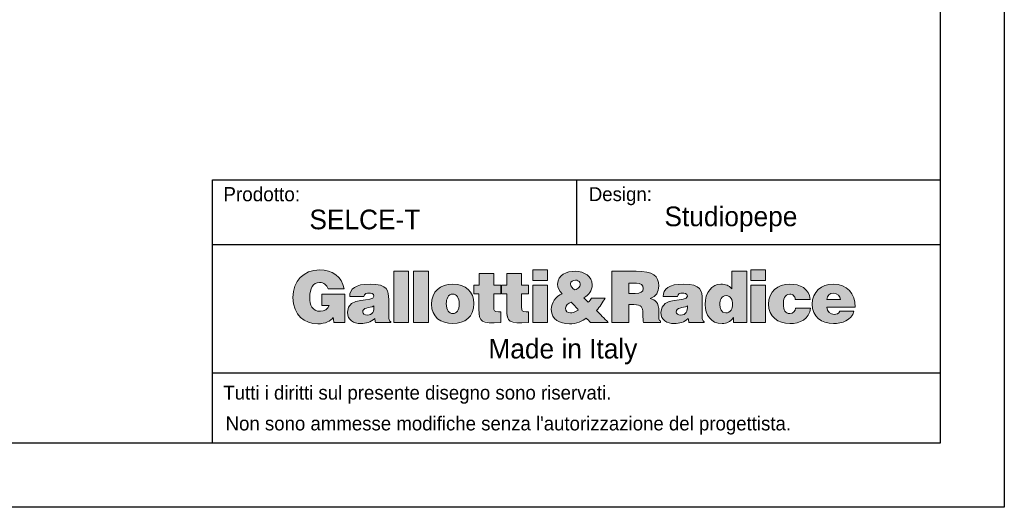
# Model space of a CAD drawing. Header units: millimetres. Extents: x -2064 to 15610, y -1415 to 32635.
# Tile 2 of 67: x 4704 to 6773, y -1415 to -391. Entities that reach past the tile are written whole.
import ezdxf

# ---------------------------------------------------------------- set-up
doc = ezdxf.new("R2010")
doc.units = ezdxf.units.MM
doc.header["$LTSCALE"] = 15
doc.layers.get('Defpoints').update_dxf_attribs({"color": 124})
doc.layers.add('ANNOTAZIONI', color=252, linetype='Continuous')
doc.styles.get("Standard").update_dxf_attribs({"font": 'GOTHIC.TTF'})

# ---------------------------------------------------------------- blocks, each defined once
blk = doc.blocks.new('logo_punti di controllo')
at = {"layer": 'ANNOTAZIONI'}
h = blk.add_hatch(color=0, dxfattribs=at)
edge = h.paths.add_edge_path(flags=0)
edge.add_line((282.1, 30.6), (282.1, 106.9))
edge.add_line((282.1, 106.9), (220.2, 106.9))
edge.add_line((220.2, 106.9), (220.2, 77))
edge.add_line((220.2, 77), (240.1, 77))
edge.add_spline(control_points=[(240.1, 77), (237.8, 67.4), (226.1, 61.1), (216.9, 61.1), (194.1, 61.1), (188, 78.9), (188, 98.5), (188, 122.8), (196.4, 138.9), (214.3, 138.9), (225.9, 138.9), (234.2, 132.8), (237.4, 121.5)], knot_values=[31.661, 31.661, 31.661, 31.661, 32.661, 32.661, 32.661, 33.661, 33.661, 33.661, 34.661, 34.661, 34.661, 35.661, 35.661, 35.661, 35.661], weights=[1, 1, 1, 1, 1, 1, 1, 1, 1, 1, 1, 1, 1], degree=3, periodic=0)
edge.add_line((237.4, 121.5), (280.3, 121.5))
edge.add_spline(control_points=[(280.3, 121.5), (274.8, 155.4), (248.2, 172.6), (215, 172.6), (170.4, 172.6), (142.8, 142.3), (142.8, 98.3), (142.8, 50.2), (174.4, 27.4), (209.7, 27.4), (231.3, 27.4), (243.8, 35.4), (251.2, 44.2)], knot_values=[47.825, 47.825, 47.825, 47.825, 48.825, 48.825, 48.825, 49.825, 49.825, 49.825, 50.825, 50.825, 50.825, 51.825, 51.825, 51.825, 51.825], weights=[1, 1, 1, 1, 1, 1, 1, 1, 1, 1, 1, 1, 1], degree=3, periodic=0)
edge.add_line((251.2, 44.2), (253, 30.6))
edge.add_line((253, 30.6), (282.1, 30.6))
for points in [[(454, 31), (454, 169), (414.1, 169), (414.1, 31)], [(507.5, 31), (507.5, 169), (467.7, 169), (467.7, 31)], [(788.5, 172.6), (788.5, 144.3), (828.3, 144.3), (828.3, 172.6)], [(1376.1, 172.6), (1376.1, 144.3), (1415.9, 144.3), (1415.9, 172.6)], [(828.3, 31), (828.3, 131.4), (788.5, 131.4), (788.5, 31)], [(1415.9, 31), (1415.9, 131.4), (1376.1, 131.4), (1376.1, 31)]]:
    blk.add_hatch(color=0, dxfattribs=at).paths.add_polyline_path(points, flags=0)
h = blk.add_hatch(color=0, dxfattribs=at)
edge = h.paths.add_edge_path(flags=0)
edge.add_line((702.4, 31), (702.4, 59.6))
edge.add_spline(control_points=[(702.4, 59.6), (700.3, 59.6), (698.2, 59.6), (696.1, 59.6), (685, 59.6), (683.6, 62.8), (683.6, 72), (683.6, 84.2), (683.6, 96.3), (683.6, 108.4)], knot_values=[0, 0, 0, 0, 1.792, 1.792, 1.792, 2.792, 2.792, 2.792, 13.111, 13.111, 13.111, 13.111], weights=[1, 1, 1, 1, 1, 1, 1, 1, 1, 1], degree=3, periodic=0)
edge.add_line((683.6, 108.4), (702.8, 108.4))
edge.add_line((702.8, 108.4), (702.8, 131.4))
edge.add_line((702.8, 131.4), (683.6, 131.4))
edge.add_line((683.6, 131.4), (683.6, 162.6))
edge.add_line((683.6, 162.6), (644.3, 162.6))
edge.add_line((644.3, 162.6), (644.3, 131.4))
edge.add_line((644.3, 131.4), (629.6, 131.4))
edge.add_line((629.6, 131.4), (629.6, 108.4))
edge.add_line((629.6, 108.4), (643.8, 108.4))
edge.add_spline(control_points=[(643.8, 108.4), (643.8, 94.4), (643.8, 80.5), (643.8, 66.5), (643.8, 31.8), (650.1, 28.2), (702.4, 31)], knot_values=[74.044, 74.044, 74.044, 74.044, 85.937, 85.937, 85.937, 86.937, 86.937, 86.937, 86.937], weights=[1, 1, 1, 1, 1, 1, 1], degree=3, periodic=0)
h = blk.add_hatch(color=0, dxfattribs=at)
edge = h.paths.add_edge_path(flags=0)
edge.add_line((777.2, 31), (777.2, 59.6))
edge.add_spline(control_points=[(777.2, 59.6), (775.1, 59.6), (773, 59.6), (770.9, 59.6), (759.8, 59.6), (758.5, 62.8), (758.5, 72), (758.5, 84.2), (758.5, 96.3), (758.5, 108.4)], knot_values=[0, 0, 0, 0, 1.792, 1.792, 1.792, 2.792, 2.792, 2.792, 13.111, 13.111, 13.111, 13.111], weights=[1, 1, 1, 1, 1, 1, 1, 1, 1, 1], degree=3, periodic=0)
edge.add_line((758.5, 108.4), (777.6, 108.4))
edge.add_line((777.6, 108.4), (777.6, 131.4))
edge.add_line((777.6, 131.4), (758.5, 131.4))
edge.add_line((758.5, 131.4), (758.5, 162.6))
edge.add_line((758.5, 162.6), (719.2, 162.6))
edge.add_line((719.2, 162.6), (719.2, 131.4))
edge.add_line((719.2, 131.4), (704.4, 131.4))
edge.add_line((704.4, 131.4), (704.4, 108.4))
edge.add_line((704.4, 108.4), (718.6, 108.4))
edge.add_spline(control_points=[(718.6, 108.4), (718.6, 94.4), (718.6, 80.5), (718.6, 66.5), (718.6, 31.8), (724.9, 28.2), (777.2, 31)], knot_values=[74.041, 74.041, 74.041, 74.041, 85.934, 85.934, 85.934, 86.934, 86.934, 86.934, 86.934], weights=[1, 1, 1, 1, 1, 1, 1], degree=3, periodic=0)
h = blk.add_hatch(color=0, dxfattribs=at)
edge = h.paths.add_edge_path(flags=0)
edge.add_line((933, 42.7), (943.9, 31))
edge.add_line((943.9, 31), (991.8, 31))
edge.add_line((991.8, 31), (960.4, 63.4))
edge.add_spline(control_points=[(960.4, 63.4), (969.8, 73.4), (977.2, 84.9), (983.6, 96.9)], knot_values=[26.367462, 26.367462, 26.367462, 26.367462, 27.367462, 27.367462, 27.367462, 27.367462], weights=[1, 1, 1, 1], degree=3, periodic=0)
edge.add_line((983.6, 96.9), (947.2, 96.9))
edge.add_spline(control_points=[(947.2, 96.9), (944.9, 92.5), (942, 88.7), (938.2, 85.4)], knot_values=[37.686462, 37.686462, 37.686462, 37.686462, 38.686462, 38.686462, 38.686462, 38.686462], weights=[1, 1, 1, 1], degree=3, periodic=0)
edge.add_line((938.2, 85.4), (926.3, 97.7))
edge.add_spline(control_points=[(926.3, 97.7), (940.3, 105.4), (948.7, 116.1), (948.7, 132.6), (948.7, 154.8), (928.2, 169), (902.7, 169), (880.9, 169), (855.8, 160.3), (855.8, 134.5), (855.8, 123.8), (860.6, 116.1), (867.7, 108.6)], knot_values=[43.525807, 43.525807, 43.525807, 43.525807, 44.525807, 44.525807, 44.525807, 45.525807, 45.525807, 45.525807, 46.525807, 46.525807, 46.525807, 47.525807, 47.525807, 47.525807, 47.525807], weights=[1, 1, 1, 1, 1, 1, 1, 1, 1, 1, 1, 1, 1], degree=3, periodic=0)
edge.add_spline(control_points=[(867.7, 108.6), (850.2, 99.8), (838.7, 86), (838.7, 65.7), (838.7, 39.1), (862.1, 27.4), (887.4, 27.4), (905.4, 27.4), (923.8, 34.9), (933, 42.7)], knot_values=[47.525807, 47.525807, 47.525807, 47.525807, 48.525807, 48.525807, 48.525807, 49.525807, 49.525807, 49.525807, 50.525807, 50.525807, 50.525807, 50.525807], weights=[1, 1, 1, 1, 1, 1, 1, 1, 1, 1], degree=3, periodic=0)
edge = h.paths.add_edge_path(flags=0)
edge.add_line((892, 85.8), (909.8, 67))
edge.add_spline(control_points=[(909.8, 67), (912.3, 64.4), (911.3, 64.9), (905.8, 61.7)], knot_values=[0, 0, 0, 0, 1, 1, 1, 1], weights=[1, 1, 1, 1], degree=3, periodic=0)
edge.add_spline(control_points=[(905.8, 61.7), (902, 59.4), (894.9, 56.7), (890.5, 56.7), (882.6, 56.7), (877, 61.1), (877, 69.3), (877, 77.2), (884.5, 82), (892, 85.8)], knot_values=[1, 1, 1, 1, 2, 2, 2, 3, 3, 3, 4, 4, 4, 4], weights=[1, 1, 1, 1, 1, 1, 1, 1, 1, 1], degree=3, periodic=0)
edge = h.paths.add_edge_path(flags=0)
edge.add_spline(control_points=[(902, 118.6), (895.4, 123), (890.3, 127.8), (890.3, 134.7), (890.3, 142.3), (897, 145), (903.7, 145)], knot_values=[2, 2, 2, 2, 3, 3, 3, 4, 4, 4, 4], weights=[1, 1, 1, 1, 1, 1, 1], degree=3, periodic=0)
edge.add_spline(control_points=[(903.7, 145), (908.1, 145), (913.6, 143.1), (915.6, 138.9)], knot_values=[0, 0, 0, 0, 1, 1, 1, 1], weights=[1, 1, 1, 1], degree=3, periodic=0)
edge.add_spline(control_points=[(915.6, 138.9), (919, 127.6), (911, 122.8), (902, 118.6)], knot_values=[1, 1, 1, 1, 2, 2, 2, 2], weights=[1, 1, 1, 1], degree=3, periodic=0)
h = blk.add_hatch(color=0, dxfattribs=at)
edge = h.paths.add_edge_path(flags=0)
edge.add_line((1047.1, 79.1), (1060.9, 79.1))
edge.add_spline(control_points=[(1060.9, 79.1), (1082, 79.1), (1085, 73.2), (1085, 55.2), (1085, 42.9), (1086.2, 34.1), (1087.3, 31)], knot_values=[0, 0, 0, 0, 1, 1, 1, 2, 2, 2, 2], weights=[1, 1, 1, 1, 1, 1, 1], degree=3, periodic=0)
edge.add_line((1087.3, 31), (1133.1, 31))
edge.add_line((1133.1, 31), (1133.1, 35.2))
edge.add_spline(control_points=[(1133.1, 35.2), (1127.8, 35.2), (1128.3, 41.4), (1128.3, 59.4), (1128.3, 87.2), (1119.5, 90.6), (1105, 96)], knot_values=[16.174, 16.174, 16.174, 16.174, 17.174, 17.174, 17.174, 18.174, 18.174, 18.174, 18.174], weights=[1, 1, 1, 1, 1, 1, 1], degree=3, periodic=0)
edge.add_spline(control_points=[(1105, 96), (1121.1, 100.4), (1128.2, 113.8), (1128.2, 129.7), (1128.2, 156.5), (1113, 169), (1067, 169), (1045.3, 169), (1023.6, 169), (1001.9, 169)], knot_values=[18.174, 18.174, 18.174, 18.174, 19.174, 19.174, 19.174, 20.174, 20.174, 20.174, 38.639, 38.639, 38.639, 38.639], weights=[1, 1, 1, 1, 1, 1, 1, 1, 1, 1], degree=3, periodic=0)
edge.add_line((1001.9, 169), (1001.9, 31))
edge.add_line((1001.9, 31), (1047.1, 31))
edge.add_line((1047.1, 31), (1047.1, 79.1))
edge = h.paths.add_edge_path(flags=0)
edge.add_line((1047.1, 109.4), (1047.1, 136.8))
edge.add_spline(control_points=[(1047.1, 136.8), (1054.1, 136.8), (1061.2, 136.8), (1068.2, 136.8), (1078.7, 136.8), (1086.4, 132.2), (1086.4, 122.4), (1086.4, 112.8), (1078.9, 109.4), (1064.9, 109.4), (1059, 109.4), (1053, 109.4), (1047.1, 109.4)], knot_values=[0, 0, 0, 0, 5.974, 5.974, 5.974, 6.974, 6.974, 6.974, 7.974, 7.974, 7.974, 13.024, 13.024, 13.024, 13.024], weights=[1, 1, 1, 1, 1, 1, 1, 1, 1, 1, 1, 1, 1], degree=3, periodic=0)
h = blk.add_hatch(color=0, dxfattribs=at)
edge = h.paths.add_edge_path(flags=0)
edge.add_line((1329.4, 31), (1365.2, 31))
edge.add_line((1365.2, 31), (1365.2, 169))
edge.add_line((1365.2, 169), (1325.4, 169))
edge.add_line((1325.4, 169), (1325.4, 121.3))
edge.add_spline(control_points=[(1325.4, 121.3), (1316.9, 131.2), (1308.1, 134.3), (1295.5, 134.3), (1271.5, 134.3), (1253, 112.6), (1253, 79.3), (1253, 51), (1268.3, 28.2), (1298.6, 28.2), (1311.4, 28.2), (1320, 32.2), (1329.4, 44.4)], knot_values=[63.921, 63.921, 63.921, 63.921, 64.921, 64.921, 64.921, 65.921, 65.921, 65.921, 66.921, 66.921, 66.921, 67.921, 67.921, 67.921, 67.921], weights=[1, 1, 1, 1, 1, 1, 1, 1, 1, 1, 1, 1, 1], degree=3, periodic=0)
edge.add_line((1329.4, 44.4), (1329.4, 31))
edge = h.paths.add_edge_path(flags=0)
edge.add_spline(control_points=[(1309.7, 103.5), (1322.9, 103.5), (1326.7, 91.4), (1326.7, 80.3), (1326.7, 68.6), (1322.3, 56.9), (1308.5, 56.9)], knot_values=[2, 2, 2, 2, 3, 3, 3, 4, 4, 4, 4], weights=[1, 1, 1, 1, 1, 1, 1], degree=3, periodic=0)
edge.add_spline(control_points=[(1308.5, 56.9), (1295.5, 56.9), (1292.8, 69.2), (1292.8, 79.7), (1292.8, 90.8), (1296.4, 103.5), (1309.7, 103.5)], knot_values=[0, 0, 0, 0, 1, 1, 1, 2, 2, 2, 2], weights=[1, 1, 1, 1, 1, 1, 1], degree=3, periodic=0)
h = blk.add_hatch(color=0, dxfattribs=at)
edge = h.paths.add_edge_path(flags=0)
edge.add_line((364.9, 31), (406.1, 31))
edge.add_line((406.1, 31), (406.1, 32.9))
edge.add_spline(control_points=[(406.1, 32.9), (401, 37.2), (400.8, 40), (400.8, 45.8), (400.8, 61.4), (400.8, 77.1), (400.8, 92.7), (400.8, 116.7), (397.9, 134.3), (350.4, 134.3), (310.7, 134.3), (295.6, 121.8), (295.6, 100.6)], knot_values=[0.543, 0.543, 0.543, 0.543, 1.543, 1.543, 1.543, 14.848, 14.848, 14.848, 15.848, 15.848, 15.848, 16.848, 16.848, 16.848, 16.848], weights=[1, 1, 1, 1, 1, 1, 1, 1, 1, 1, 1, 1, 1], degree=3, periodic=0)
edge.add_line((295.6, 100.6), (333.9, 100.6))
edge.add_spline(control_points=[(333.9, 100.6), (334.9, 109.2), (342.3, 110.3), (347.9, 110.3), (352.1, 110.3), (360.9, 109.4), (360.9, 102.1), (360.9, 83.3), (289.5, 104), (289.5, 58.4), (289.5, 37.5), (306.3, 28.2), (325.3, 28.2), (340.2, 28.2), (351.7, 31.2), (363, 41.8)], knot_values=[27.71, 27.71, 27.71, 27.71, 28.71, 28.71, 28.71, 29.71, 29.71, 29.71, 30.71, 30.71, 30.71, 31.71, 31.71, 31.71, 32.71, 32.71, 32.71, 32.71], weights=[1, 1, 1, 1, 1, 1, 1, 1, 1, 1, 1, 1, 1, 1, 1, 1], degree=3, periodic=0)
edge.add_line((363, 41.8), (364.9, 31))
edge = h.paths.add_edge_path(flags=0)
edge.add_spline(control_points=[(360.9, 75.5), (361.9, 61.7), (357.3, 50.8), (343.3, 50.8)], knot_values=[2, 2, 2, 2, 3, 3, 3, 3], weights=[1, 1, 1, 1], degree=3, periodic=0)
edge.add_spline(control_points=[(343.3, 50.8), (335.4, 50.8), (330.6, 54.2), (330.6, 59.2), (330.6, 72.2), (347.9, 69.2), (360.9, 75.5)], knot_values=[0, 0, 0, 0, 1, 1, 1, 2, 2, 2, 2], weights=[1, 1, 1, 1, 1, 1, 1], degree=3, periodic=0)
h = blk.add_hatch(color=0, dxfattribs=at)
edge = h.paths.add_edge_path(flags=0)
edge.add_spline(control_points=[(630.2, 82.2), (630.2, 113.4), (608.4, 134.3), (572.9, 134.3), (539, 134.3), (516, 114.9), (516, 80.1)], knot_values=[2, 2, 2, 2, 3, 3, 3, 4, 4, 4, 4], weights=[1, 1, 1, 1, 1, 1, 1], degree=3, periodic=0)
edge.add_spline(control_points=[(516, 80.1), (516, 45.8), (540.9, 28.2), (573.1, 28.2), (605.3, 28.2), (630.2, 45.4), (630.2, 82.2)], knot_values=[0, 0, 0, 0, 1, 1, 1, 2, 2, 2, 2], weights=[1, 1, 1, 1, 1, 1, 1], degree=3, periodic=0)
edge = h.paths.add_edge_path(flags=0)
edge.add_spline(control_points=[(573.1, 55), (563, 55), (555.9, 63.2), (555.9, 82.2), (555.9, 93.5), (559.9, 107.5), (573.5, 107.5)], knot_values=[2, 2, 2, 2, 3, 3, 3, 4, 4, 4, 4], weights=[1, 1, 1, 1, 1, 1, 1], degree=3, periodic=0)
edge.add_spline(control_points=[(573.5, 107.5), (583.8, 108), (590.4, 96.9), (590.4, 82.2), (590.4, 63.2), (583.8, 55), (573.1, 55)], knot_values=[0, 0, 0, 0, 1, 1, 1, 2, 2, 2, 2], weights=[1, 1, 1, 1, 1, 1, 1], degree=3, periodic=0)
h = blk.add_hatch(color=0, dxfattribs=at)
edge = h.paths.add_edge_path(flags=0)
edge.add_line((1209.3, 31), (1250.5, 31))
edge.add_line((1250.5, 31), (1250.5, 32.9))
edge.add_spline(control_points=[(1250.5, 32.9), (1245.3, 37.2), (1245.1, 40), (1245.1, 45.8), (1245.1, 61.4), (1245.1, 77.1), (1245.1, 92.7), (1245.1, 116.7), (1242.3, 134.3), (1194.8, 134.3), (1155.1, 134.3), (1140, 121.8), (1140, 100.6)], knot_values=[0.543, 0.543, 0.543, 0.543, 1.543, 1.543, 1.543, 14.848, 14.848, 14.848, 15.848, 15.848, 15.848, 16.848, 16.848, 16.848, 16.848], weights=[1, 1, 1, 1, 1, 1, 1, 1, 1, 1, 1, 1, 1], degree=3, periodic=0)
edge.add_line((1140, 100.6), (1178.3, 100.6))
edge.add_spline(control_points=[(1178.3, 100.6), (1179.2, 109.2), (1186.7, 110.3), (1192.3, 110.3), (1196.5, 110.3), (1205.3, 109.4), (1205.3, 102.1), (1205.3, 83.3), (1133.8, 104), (1133.8, 58.4), (1133.8, 37.5), (1150.7, 28.2), (1169.7, 28.2), (1184.6, 28.2), (1196.1, 31.2), (1207.4, 41.8)], knot_values=[27.709, 27.709, 27.709, 27.709, 28.709, 28.709, 28.709, 29.709, 29.709, 29.709, 30.709, 30.709, 30.709, 31.709, 31.709, 31.709, 32.709, 32.709, 32.709, 32.709], weights=[1, 1, 1, 1, 1, 1, 1, 1, 1, 1, 1, 1, 1, 1, 1, 1], degree=3, periodic=0)
edge.add_line((1207.4, 41.8), (1209.3, 31))
edge = h.paths.add_edge_path(flags=0)
edge.add_spline(control_points=[(1205.3, 75.5), (1206.2, 61.7), (1201.6, 50.8), (1187.7, 50.8)], knot_values=[2, 2, 2, 2, 3, 3, 3, 3], weights=[1, 1, 1, 1], degree=3, periodic=0)
edge.add_spline(control_points=[(1187.7, 50.8), (1179.8, 50.8), (1175, 54.2), (1175, 59.2), (1175, 72.2), (1192.3, 69.2), (1205.3, 75.5)], knot_values=[0, 0, 0, 0, 1, 1, 1, 2, 2, 2, 2], weights=[1, 1, 1, 1, 1, 1, 1], degree=3, periodic=0)
h = blk.add_hatch(color=0, dxfattribs=at)
edge = h.paths.add_edge_path(flags=0)
edge.add_line((1495.7, 93.1), (1536.2, 93.1))
edge.add_spline(control_points=[(1536.2, 93.1), (1533.3, 122.8), (1508, 134.3), (1481.2, 134.3), (1448, 134.3), (1423.9, 114.6), (1423.9, 80.3), (1423.9, 46.4), (1448.8, 28.2), (1481.2, 28.2), (1509, 28.2), (1533.5, 39.5), (1536.9, 69.9)], knot_values=[0, 0, 0, 0, 1, 1, 1, 2, 2, 2, 3, 3, 3, 4, 4, 4, 4], weights=[1, 1, 1, 1, 1, 1, 1, 1, 1, 1, 1, 1, 1], degree=3, periodic=0)
edge.add_line((1536.9, 69.9), (1496.7, 69.9))
edge.add_spline(control_points=[(1496.7, 69.9), (1495.5, 62.1), (1491.5, 55), (1481.2, 55), (1469.5, 55), (1463.7, 64.9), (1463.7, 80.1), (1463.7, 92), (1466.2, 107.5), (1481.2, 107.5), (1485.6, 107.5), (1489, 106.1), (1491.5, 103.5)], knot_values=[15.404, 15.404, 15.404, 15.404, 16.404, 16.404, 16.404, 17.404, 17.404, 17.404, 18.404, 18.404, 18.404, 19.404, 19.404, 19.404, 19.404], weights=[1, 1, 1, 1, 1, 1, 1, 1, 1, 1, 1, 1, 1], degree=3, periodic=0)
edge.add_spline(control_points=[(1491.5, 103.5), (1494, 101), (1495.5, 97.5), (1495.7, 93.1)], knot_values=[19.404, 19.404, 19.404, 19.404, 20.404, 20.404, 20.404, 20.404], weights=[1, 1, 1, 1], degree=3, periodic=0)
h = blk.add_hatch(color=0, dxfattribs=at)
edge = h.paths.add_edge_path(flags=0)
edge.add_line((1581.1, 72.2), (1657.2, 72.2))
edge.add_spline(control_points=[(1657.2, 72.2), (1657.8, 108.6), (1635.4, 134.3), (1598.2, 134.3), (1566, 134.3), (1541.3, 113.2), (1541.3, 80.3), (1541.3, 46.5), (1566.2, 28.2), (1598.4, 28.2), (1621.8, 28.2), (1647, 36.4), (1653.9, 61.3)], knot_values=[0, 0, 0, 0, 1, 1, 1, 2, 2, 2, 3, 3, 3, 4, 4, 4, 4], weights=[1, 1, 1, 1, 1, 1, 1, 1, 1, 1, 1, 1, 1], degree=3, periodic=0)
edge.add_line((1653.9, 61.3), (1615.8, 61.3))
edge.add_spline(control_points=[(1615.8, 61.3), (1612.9, 55.4), (1607.2, 52.5), (1600.9, 52.5), (1590.3, 52.5), (1581.1, 60.3), (1581.1, 72.2)], knot_values=[14.806, 14.806, 14.806, 14.806, 15.806, 15.806, 15.806, 16.806, 16.806, 16.806, 16.806], weights=[1, 1, 1, 1, 1, 1, 1], degree=3, periodic=0)
edge = h.paths.add_edge_path(flags=0)
edge.add_line((1617.3, 92.5), (1581.1, 92.5))
edge.add_spline(control_points=[(1581.1, 92.5), (1581.1, 103.3), (1587.8, 110), (1599.7, 110), (1609.1, 110), (1617.3, 101.7), (1617.3, 92.5)], knot_values=[0, 0, 0, 0, 1, 1, 1, 2, 2, 2, 2], weights=[1, 1, 1, 1, 1, 1, 1], degree=3, periodic=0)
at = {"color": 0, "linetype": 'Continuous', "lineweight": 18}
for points, knots in [([(280.3, 121.5), (274.8, 155.4), (248.2, 172.6), (215, 172.6), (170.4, 172.6), (142.8, 142.3), (142.8, 98.3), (142.8, 50.2), (174.4, 27.4), (209.7, 27.4), (231.3, 27.4), (243.8, 35.4), (251.2, 44.2)], [47.825, 47.825, 47.825, 47.825, 48.825, 48.825, 48.825, 49.825, 49.825, 49.825, 50.825, 50.825, 50.825, 51.825, 51.825, 51.825, 51.825]), ([(926.3, 97.7), (940.3, 105.4), (948.7, 116.1), (948.7, 132.6), (948.7, 154.8), (928.2, 169), (902.7, 169), (880.9, 169), (855.8, 160.3), (855.8, 134.5), (855.8, 123.8), (860.6, 116.1), (867.7, 108.6)], [43.525807, 43.525807, 43.525807, 43.525807, 44.525807, 44.525807, 44.525807, 45.525807, 45.525807, 45.525807, 46.525807, 46.525807, 46.525807, 47.525807, 47.525807, 47.525807, 47.525807]), ([(1105, 96), (1121.1, 100.4), (1128.2, 113.8), (1128.2, 129.7), (1128.2, 156.5), (1113, 169), (1067, 169), (1045.3, 169), (1023.6, 169), (1001.9, 169)], [18.174, 18.174, 18.174, 18.174, 19.174, 19.174, 19.174, 20.174, 20.174, 20.174, 38.639, 38.639, 38.639, 38.639]), ([(240.1, 77), (237.8, 67.4), (226.1, 61.1), (216.9, 61.1), (194.1, 61.1), (188, 78.9), (188, 98.5), (188, 122.8), (196.4, 138.9), (214.3, 138.9), (225.9, 138.9), (234.2, 132.8), (237.4, 121.5)], [31.661, 31.661, 31.661, 31.661, 32.661, 32.661, 32.661, 33.661, 33.661, 33.661, 34.661, 34.661, 34.661, 35.661, 35.661, 35.661, 35.661]), ([(406.1, 32.9), (401, 37.2), (400.8, 40), (400.8, 45.8), (400.8, 61.4), (400.8, 77.1), (400.8, 92.7), (400.8, 116.7), (397.9, 134.3), (350.4, 134.3), (310.7, 134.3), (295.6, 121.8), (295.6, 100.6)], [0.543, 0.543, 0.543, 0.543, 1.543, 1.543, 1.543, 14.848, 14.848, 14.848, 15.848, 15.848, 15.848, 16.848, 16.848, 16.848, 16.848]), ([(630.2, 82.2), (630.2, 113.4), (608.4, 134.3), (572.9, 134.3), (539, 134.3), (516, 114.9), (516, 80.1)], [2, 2, 2, 2, 3, 3, 3, 4, 4, 4, 4]), ([(902, 118.6), (895.4, 123), (890.3, 127.8), (890.3, 134.7), (890.3, 142.3), (897, 145), (903.7, 145)], [2, 2, 2, 2, 3, 3, 3, 4, 4, 4, 4]), ([(1047.1, 136.8), (1054.1, 136.8), (1061.2, 136.8), (1068.2, 136.8), (1078.7, 136.8), (1086.4, 132.2), (1086.4, 122.4), (1086.4, 112.8), (1078.9, 109.4), (1064.9, 109.4), (1059, 109.4), (1053, 109.4), (1047.1, 109.4)], [0, 0, 0, 0, 5.974, 5.974, 5.974, 6.974, 6.974, 6.974, 7.974, 7.974, 7.974, 13.024, 13.024, 13.024, 13.024]), ([(1250.5, 32.9), (1245.3, 37.2), (1245.1, 40), (1245.1, 45.8), (1245.1, 61.4), (1245.1, 77.1), (1245.1, 92.7), (1245.1, 116.7), (1242.3, 134.3), (1194.8, 134.3), (1155.1, 134.3), (1140, 121.8), (1140, 100.6)], [0.543, 0.543, 0.543, 0.543, 1.543, 1.543, 1.543, 14.848, 14.848, 14.848, 15.848, 15.848, 15.848, 16.848, 16.848, 16.848, 16.848]), ([(1325.4, 121.3), (1316.9, 131.2), (1308.1, 134.3), (1295.5, 134.3), (1271.5, 134.3), (1253, 112.6), (1253, 79.3), (1253, 51), (1268.3, 28.2), (1298.6, 28.2), (1311.4, 28.2), (1320, 32.2), (1329.4, 44.4)], [63.921, 63.921, 63.921, 63.921, 64.921, 64.921, 64.921, 65.921, 65.921, 65.921, 66.921, 66.921, 66.921, 67.921, 67.921, 67.921, 67.921]), ([(1536.2, 93.1), (1533.3, 122.8), (1508, 134.3), (1481.2, 134.3), (1448, 134.3), (1423.9, 114.6), (1423.9, 80.3), (1423.9, 46.4), (1448.8, 28.2), (1481.2, 28.2), (1509, 28.2), (1533.5, 39.5), (1536.9, 69.9)], [0, 0, 0, 0, 1, 1, 1, 2, 2, 2, 3, 3, 3, 4, 4, 4, 4]), ([(1657.2, 72.2), (1657.8, 108.6), (1635.4, 134.3), (1598.2, 134.3), (1566, 134.3), (1541.3, 113.2), (1541.3, 80.3), (1541.3, 46.5), (1566.2, 28.2), (1598.4, 28.2), (1621.8, 28.2), (1647, 36.4), (1653.9, 61.3)], [0, 0, 0, 0, 1, 1, 1, 2, 2, 2, 3, 3, 3, 4, 4, 4, 4]), ([(333.9, 100.6), (334.9, 109.2), (342.3, 110.3), (347.9, 110.3), (352.1, 110.3), (360.9, 109.4), (360.9, 102.1), (360.9, 83.3), (289.5, 104), (289.5, 58.4), (289.5, 37.5), (306.3, 28.2), (325.3, 28.2), (340.2, 28.2), (351.7, 31.2), (363, 41.8)], [27.71, 27.71, 27.71, 27.71, 28.71, 28.71, 28.71, 29.71, 29.71, 29.71, 30.71, 30.71, 30.71, 31.71, 31.71, 31.71, 32.71, 32.71, 32.71, 32.71]), ([(573.1, 55), (563, 55), (555.9, 63.2), (555.9, 82.2), (555.9, 93.5), (559.9, 107.5), (573.5, 107.5)], [2, 2, 2, 2, 3, 3, 3, 4, 4, 4, 4]), ([(573.5, 107.5), (583.8, 108), (590.4, 96.9), (590.4, 82.2), (590.4, 63.2), (583.8, 55), (573.1, 55)], [0, 0, 0, 0, 1, 1, 1, 2, 2, 2, 2]), ([(643.8, 108.4), (643.8, 94.4), (643.8, 80.5), (643.8, 66.5), (643.8, 31.8), (650.1, 28.2), (702.4, 31)], [74.044, 74.044, 74.044, 74.044, 85.937, 85.937, 85.937, 86.937, 86.937, 86.937, 86.937]), ([(702.4, 59.6), (700.3, 59.6), (698.2, 59.6), (696.1, 59.6), (685, 59.6), (683.6, 62.8), (683.6, 72), (683.6, 84.2), (683.6, 96.3), (683.6, 108.4)], [0, 0, 0, 0, 1.792, 1.792, 1.792, 2.792, 2.792, 2.792, 13.111, 13.111, 13.111, 13.111]), ([(718.6, 108.4), (718.6, 94.4), (718.6, 80.5), (718.6, 66.5), (718.6, 31.8), (724.9, 28.2), (777.2, 31)], [74.041, 74.041, 74.041, 74.041, 85.934, 85.934, 85.934, 86.934, 86.934, 86.934, 86.934]), ([(777.2, 59.6), (775.1, 59.6), (773, 59.6), (770.9, 59.6), (759.8, 59.6), (758.5, 62.8), (758.5, 72), (758.5, 84.2), (758.5, 96.3), (758.5, 108.4)], [0, 0, 0, 0, 1.792, 1.792, 1.792, 2.792, 2.792, 2.792, 13.111, 13.111, 13.111, 13.111]), ([(867.7, 108.6), (850.2, 99.8), (838.7, 86), (838.7, 65.7), (838.7, 39.1), (862.1, 27.4), (887.4, 27.4), (905.4, 27.4), (923.8, 34.9), (933, 42.7)], [47.525807, 47.525807, 47.525807, 47.525807, 48.525807, 48.525807, 48.525807, 49.525807, 49.525807, 49.525807, 50.525807, 50.525807, 50.525807, 50.525807]), ([(1178.3, 100.6), (1179.2, 109.2), (1186.7, 110.3), (1192.3, 110.3), (1196.5, 110.3), (1205.3, 109.4), (1205.3, 102.1), (1205.3, 83.3), (1133.8, 104), (1133.8, 58.4), (1133.8, 37.5), (1150.7, 28.2), (1169.7, 28.2), (1184.6, 28.2), (1196.1, 31.2), (1207.4, 41.8)], [27.709, 27.709, 27.709, 27.709, 28.709, 28.709, 28.709, 29.709, 29.709, 29.709, 30.709, 30.709, 30.709, 31.709, 31.709, 31.709, 32.709, 32.709, 32.709, 32.709]), ([(1496.7, 69.9), (1495.5, 62.1), (1491.5, 55), (1481.2, 55), (1469.5, 55), (1463.7, 64.9), (1463.7, 80.1), (1463.7, 92), (1466.2, 107.5), (1481.2, 107.5), (1485.6, 107.5), (1489, 106.1), (1491.5, 103.5)], [15.404, 15.404, 15.404, 15.404, 16.404, 16.404, 16.404, 17.404, 17.404, 17.404, 18.404, 18.404, 18.404, 19.404, 19.404, 19.404, 19.404]), ([(1581.1, 92.5), (1581.1, 103.3), (1587.8, 110), (1599.7, 110), (1609.1, 110), (1617.3, 101.7), (1617.3, 92.5)], [0, 0, 0, 0, 1, 1, 1, 2, 2, 2, 2]), ([(516, 80.1), (516, 45.8), (540.9, 28.2), (573.1, 28.2), (605.3, 28.2), (630.2, 45.4), (630.2, 82.2)], [0, 0, 0, 0, 1, 1, 1, 2, 2, 2, 2]), ([(905.8, 61.7), (902, 59.4), (894.9, 56.7), (890.5, 56.7), (882.6, 56.7), (877, 61.1), (877, 69.3), (877, 77.2), (884.5, 82), (892, 85.8)], [1, 1, 1, 1, 2, 2, 2, 3, 3, 3, 4, 4, 4, 4]), ([(1133.1, 35.2), (1127.8, 35.2), (1128.3, 41.4), (1128.3, 59.4), (1128.3, 87.2), (1119.5, 90.6), (1105, 96)], [16.174, 16.174, 16.174, 16.174, 17.174, 17.174, 17.174, 18.174, 18.174, 18.174, 18.174]), ([(1308.5, 56.9), (1295.5, 56.9), (1292.8, 69.2), (1292.8, 79.7), (1292.8, 90.8), (1296.4, 103.5), (1309.7, 103.5)], [0, 0, 0, 0, 1, 1, 1, 2, 2, 2, 2]), ([(1309.7, 103.5), (1322.9, 103.5), (1326.7, 91.4), (1326.7, 80.3), (1326.7, 68.6), (1322.3, 56.9), (1308.5, 56.9)], [2, 2, 2, 2, 3, 3, 3, 4, 4, 4, 4]), ([(343.3, 50.8), (335.4, 50.8), (330.6, 54.2), (330.6, 59.2), (330.6, 72.2), (347.9, 69.2), (360.9, 75.5)], [0, 0, 0, 0, 1, 1, 1, 2, 2, 2, 2]), ([(1060.9, 79.1), (1082, 79.1), (1085, 73.2), (1085, 55.2), (1085, 42.9), (1086.2, 34.1), (1087.3, 31)], [0, 0, 0, 0, 1, 1, 1, 2, 2, 2, 2]), ([(1187.7, 50.8), (1179.8, 50.8), (1175, 54.2), (1175, 59.2), (1175, 72.2), (1192.3, 69.2), (1205.3, 75.5)], [0, 0, 0, 0, 1, 1, 1, 2, 2, 2, 2]), ([(1615.8, 61.3), (1612.9, 55.4), (1607.2, 52.5), (1600.9, 52.5), (1590.3, 52.5), (1581.1, 60.3), (1581.1, 72.2)], [14.806, 14.806, 14.806, 14.806, 15.806, 15.806, 15.806, 16.806, 16.806, 16.806, 16.806])]:
    blk.add_open_spline(points, degree=3, knots=knots, dxfattribs=at)
for points, degree in [([(414.1, 169), (414.1, 100), (414.1, 31)], 2), ([(454, 169), (434.1, 169), (414.1, 169)], 2), ([(454, 31), (454, 100), (454, 169)], 2), ([(467.7, 169), (467.7, 100), (467.7, 31)], 2), ([(507.5, 169), (487.6, 169), (467.7, 169)], 2), ([(507.5, 31), (507.5, 100), (507.5, 169)], 2), ([(644.3, 162.6), (644.3, 152.2), (644.3, 141.8), (644.3, 131.4)], 3), ([(683.6, 162.6), (670.5, 162.6), (657.4, 162.6), (644.3, 162.6)], 3), ([(683.6, 131.4), (683.6, 141.8), (683.6, 152.2), (683.6, 162.6)], 3), ([(719.2, 162.6), (719.2, 152.2), (719.2, 141.8), (719.2, 131.4)], 3), ([(758.5, 162.6), (745.4, 162.6), (732.3, 162.6), (719.2, 162.6)], 3), ([(758.5, 131.4), (758.5, 141.8), (758.5, 152.2), (758.5, 162.6)], 3), ([(788.5, 172.6), (788.5, 158.4), (788.5, 144.3)], 2), ([(828.3, 172.6), (808.4, 172.6), (788.5, 172.6)], 2), ([(828.3, 144.3), (828.3, 158.4), (828.3, 172.6)], 2), ([(1001.9, 169), (1001.9, 123), (1001.9, 77), (1001.9, 31)], 3), ([(1325.4, 169), (1325.4, 153.1), (1325.4, 137.2), (1325.4, 121.3)], 3), ([(1365.2, 169), (1351.9, 169), (1338.7, 169), (1325.4, 169)], 3), ([(1365.2, 31), (1365.2, 77), (1365.2, 123), (1365.2, 169)], 3), ([(1376.1, 172.6), (1376.1, 158.4), (1376.1, 144.3)], 2), ([(1415.9, 172.6), (1396, 172.6), (1376.1, 172.6)], 2), ([(1415.9, 144.3), (1415.9, 158.4), (1415.9, 172.6)], 2), ([(788.5, 144.3), (808.4, 144.3), (828.3, 144.3)], 2), ([(915.6, 138.9), (919, 127.6), (911, 122.8), (902, 118.6)], 3), ([(903.7, 145), (908.1, 145), (913.6, 143.1), (915.6, 138.9)], 3), ([(1047.1, 109.4), (1047.1, 118.5), (1047.1, 127.7), (1047.1, 136.8)], 3), ([(1376.1, 144.3), (1396, 144.3), (1415.9, 144.3)], 2), ([(220.2, 106.9), (220.2, 96.9), (220.2, 87), (220.2, 77)], 3), ([(282.1, 106.9), (261.4, 106.9), (240.8, 106.9), (220.2, 106.9)], 3), ([(237.4, 121.5), (251.7, 121.5), (266, 121.5), (280.3, 121.5)], 3), ([(282.1, 30.6), (282.1, 56.1), (282.1, 81.5), (282.1, 106.9)], 3), ([(629.6, 131.4), (629.6, 123.8), (629.6, 116.1), (629.6, 108.4)], 3), ([(644.3, 131.4), (639.4, 131.4), (634.5, 131.4), (629.6, 131.4)], 3), ([(629.6, 108.4), (634.3, 108.4), (639, 108.4), (643.8, 108.4)], 3), ([(702.8, 131.4), (696.4, 131.4), (690, 131.4), (683.6, 131.4)], 3), ([(683.6, 108.4), (690, 108.4), (696.4, 108.4), (702.8, 108.4)], 3), ([(702.8, 108.4), (702.8, 116.1), (702.8, 123.8), (702.8, 131.4)], 3), ([(704.4, 131.4), (704.4, 123.8), (704.4, 116.1), (704.4, 108.4)], 3), ([(719.2, 131.4), (714.3, 131.4), (709.3, 131.4), (704.4, 131.4)], 3), ([(704.4, 108.4), (709.2, 108.4), (713.9, 108.4), (718.6, 108.4)], 3), ([(777.6, 131.4), (771.2, 131.4), (764.8, 131.4), (758.5, 131.4)], 3), ([(758.5, 108.4), (764.8, 108.4), (771.2, 108.4), (777.6, 108.4)], 3), ([(777.6, 108.4), (777.6, 116.1), (777.6, 123.8), (777.6, 131.4)], 3), ([(788.5, 131.4), (788.5, 81.2), (788.5, 31)], 2), ([(828.3, 131.4), (808.4, 131.4), (788.5, 131.4)], 2), ([(828.3, 31), (828.3, 81.2), (828.3, 131.4)], 2), ([(1376.1, 131.4), (1376.1, 81.2), (1376.1, 31)], 2), ([(1415.9, 131.4), (1396, 131.4), (1376.1, 131.4)], 2), ([(1415.9, 31), (1415.9, 81.2), (1415.9, 131.4)], 2), ([(295.6, 100.6), (308.4, 100.6), (321.1, 100.6), (333.9, 100.6)], 3), ([(892, 85.8), (897.9, 79.6), (903.9, 73.3), (909.8, 67)], 3), ([(938.2, 85.4), (934.2, 89.5), (930.2, 93.6), (926.3, 97.7)], 3), ([(947.2, 96.9), (944.9, 92.5), (942, 88.7), (938.2, 85.4)], 3), ([(983.6, 96.9), (971.4, 96.9), (959.3, 96.9), (947.2, 96.9)], 3), ([(960.4, 63.4), (969.8, 73.4), (977.2, 84.9), (983.6, 96.9)], 3), ([(1140, 100.6), (1152.7, 100.6), (1165.5, 100.6), (1178.3, 100.6)], 3), ([(1491.5, 103.5), (1494, 101), (1495.5, 97.5), (1495.7, 93.1)], 3), ([(1495.7, 93.1), (1509.2, 93.1), (1522.7, 93.1), (1536.2, 93.1)], 3), ([(1617.3, 92.5), (1605.3, 92.5), (1593.2, 92.5), (1581.1, 92.5)], 3), ([(220.2, 77), (226.8, 77), (233.5, 77), (240.1, 77)], 3), ([(360.9, 75.5), (361.9, 61.7), (357.3, 50.8), (343.3, 50.8)], 3), ([(702.4, 31), (702.4, 40.5), (702.4, 50.1), (702.4, 59.6)], 3), ([(777.2, 31), (777.2, 40.5), (777.2, 50.1), (777.2, 59.6)], 3), ([(909.8, 67), (912.3, 64.4), (911.3, 64.9), (905.8, 61.7)], 3), ([(991.8, 31), (981.3, 41.8), (970.9, 52.6), (960.4, 63.4)], 3), ([(1047.1, 79.1), (1051.7, 79.1), (1056.3, 79.1), (1060.9, 79.1)], 3), ([(1047.1, 31), (1047.1, 47.1), (1047.1, 63.1), (1047.1, 79.1)], 3), ([(1205.3, 75.5), (1206.2, 61.7), (1201.6, 50.8), (1187.7, 50.8)], 3), ([(1536.9, 69.9), (1523.5, 69.9), (1510.1, 69.9), (1496.7, 69.9)], 3), ([(1581.1, 72.2), (1606.5, 72.2), (1631.8, 72.2), (1657.2, 72.2)], 3), ([(1653.9, 61.3), (1641.2, 61.3), (1628.5, 61.3), (1615.8, 61.3)], 3), ([(251.2, 44.2), (251.8, 39.7), (252.4, 35.2), (253, 30.6)], 3), ([(253, 30.6), (262.7, 30.6), (272.4, 30.6), (282.1, 30.6)], 3), ([(363, 41.8), (363.7, 38.2), (364.3, 34.6), (364.9, 31)], 3), ([(364.9, 31), (378.7, 31), (392.4, 31), (406.1, 31)], 3), ([(406.1, 31), (406.1, 31.7), (406.1, 32.3), (406.1, 32.9)], 3), ([(414.1, 31), (434.1, 31), (454, 31)], 2), ([(467.7, 31), (487.6, 31), (507.5, 31)], 2), ([(788.5, 31), (808.4, 31), (828.3, 31)], 2), ([(933, 42.7), (936.6, 38.8), (940.3, 34.9), (943.9, 31)], 3), ([(943.9, 31), (959.9, 31), (975.8, 31), (991.8, 31)], 3), ([(1001.9, 31), (1017, 31), (1032, 31), (1047.1, 31)], 3), ([(1087.3, 31), (1102.6, 31), (1117.9, 31), (1133.1, 31)], 3), ([(1133.1, 31), (1133.1, 32.4), (1133.1, 33.8), (1133.1, 35.2)], 3), ([(1207.4, 41.8), (1208, 38.2), (1208.7, 34.6), (1209.3, 31)], 3), ([(1209.3, 31), (1223, 31), (1236.8, 31), (1250.5, 31)], 3), ([(1250.5, 31), (1250.5, 31.7), (1250.5, 32.3), (1250.5, 32.9)], 3), ([(1329.4, 44.4), (1329.4, 40), (1329.4, 35.5), (1329.4, 31)], 3), ([(1329.4, 31), (1341.3, 31), (1353.3, 31), (1365.2, 31)], 3), ([(1376.1, 31), (1396, 31), (1415.9, 31)], 2)]:
    blk.add_open_spline(points, degree=degree, dxfattribs=at)

msp = doc.modelspace()

# ---------------------------------------------------------------- linework, layer by layer
for p, q in [((5109.135, -1280.672), (5109.135, -727.627)), ((5109.135, -727.627), (6638.4, -727.627)), ((5873.767, -727.627), (5873.767, -863.838)), ((6638.4, -863.838), (5109.135, -863.838)), ((5109.106, -1132.865), (6638.4, -1132.865))]:
    msp.add_line(p, q)
msp.add_lwpolyline([(-565.841, 3722.206), (6638.4, 3722.206), (6638.4, -1280.672), (-565.841, -1280.672)], close=True)
at = {"layer": 'Defpoints'}
msp.add_lwpolyline([(-700.405, 3856.77), (6772.964, 3856.77), (6772.964, -1415.236), (-700.405, -1415.236)], close=True, dxfattribs=at)

# ---------------------------------------------------------------- block references
at = {"color": 251, "true_color": 0x636466, "xscale": 0.7800147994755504, "yscale": 0.7800147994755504, "zscale": 0.7800147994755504}
msp.add_blockref('logo_punti di controllo', (5166.987, -1051.206), dxfattribs=at)

# ---------------------------------------------------------------- texts
at = {"layer": 'ANNOTAZIONI', "color": 18, "true_color": 0x000000, "insert": (5131.984, -742.626), "char_height": 29.7186, "width": 144.28675, "attachment_point": 1}
msp.add_mtext('Prodotto:', dxfattribs=at)
at = {"layer": 'ANNOTAZIONI', "color": 18, "true_color": 0x000000, "insert": (5899.948, -742.761), "char_height": 29.2506, "attachment_point": 1}
msp.add_mtext('Design:', dxfattribs=at)
at = {"layer": 'ANNOTAZIONI', "attachment_point": 1}
for s, insert, char_height in [('Studiopepe', (6058.922, -783.497), 41.2758), ('SELCE-T', (5312.895, -789.951), 41.2758), ('Made in Italy', (5689.057, -1061.37), 41.27578), ('Tutti i diritti sul presente disegno sono riservati.', (5131.984, -1159.701), 29.25055), ("Non sono ammesse modifiche senza l'autorizzazione del progettista.", (5136.852, -1224.462), 29.25055)]:
    msp.add_mtext(s, dxfattribs=dict(at, insert=insert, char_height=char_height))

doc.saveas('drawing.dxf')
